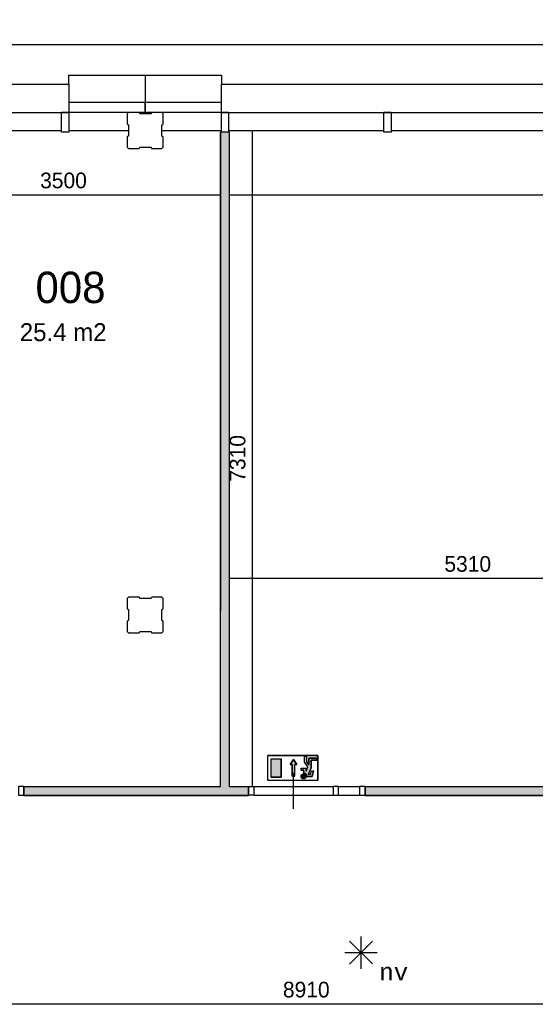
# Model space of a CAD drawing. Extents: x -1826 to 147704, y -44576 to 60962.
# Tile 14 of 75: x 96493 to 102238, y -15204 to -4232. Entities that reach past the tile are written whole.
import ezdxf
from ezdxf.enums import TextEntityAlignment as Align

# ---------------------------------------------------------------- set-up
doc = ezdxf.new("R2010")
doc.units = 0
doc.header["$MEASUREMENT"] = 0
doc.header["$PDMODE"] = 35
doc.header["$PDSIZE"] = -0.5
doc.layers.get('0').update_dxf_attribs({"linetype": 'CONTINUOUS'})
doc.layers.get('DEFPOINTS').update_dxf_attribs({"linetype": 'CONTINUOUS'})
for name, color, linetype in [('AA$1A---_ARCEER', 252, 'CONTINUOUS'), ('AL21----_BUITENWAND', 252, 'CONTINUOUS'), ('AL22----_BINNENWAND', 252, 'CONTINUOUS'), ('AL31----_BUITENKOZIJN', 252, 'CONTINUOUS'), ('AL32----_BINNENKOZIJN', 252, 'CONTINUOUS'), ('AM$1A---_MAATVOERING', 252, 'CONTINUOUS'), ('Betonpalen', 252, 'CONTINUOUS'), ('Brandweer', 252, 'CONTINUOUS'), ('brandweer NIEUW', 252, 'CONTINUOUS'), ('LAYER01', 252, 'CONTINUOUS'), ('M2', 252, 'CONTINUOUS')]:
    doc.layers.add(name, color=color, linetype=linetype)
doc.styles.add('B-01', font='b-gbp')
doc.styles.add('MONOTXT', font='MONOTXT')
doc.dimstyles.new('BBA_STAND', dxfattribs={"dimtxt": 175, "dimasz": 1, "dimexe": 1, "dimexo": 0.001, "dimgap": 75, "dimtad": 1, "dimdec": 0, "dimzin": 0, "dimdsep": 46, "dimtxsty": 'B-01', "dimblk": 'NONE', "dimblk1": 'PIJL1', "dimblk2": 'NONE', "dimcen": 1, "dimse1": 1, "dimse2": 1, "dimclrd": 256, "dimclre": 256, "dimclrt": 256, "dimadec": 4, "dimazin": 0, "dimtfac": 1, "dimtdec": 0, "dimtmove": 0, "dimatfit": 2, "dimldrblk": 'PIJL1', "dimfxl": 1, "dimtfillclr": 256, "dimtolj": 1, "dimtzin": 0, "dimarcsym": 0})

# ---------------------------------------------------------------- blocks, each defined once
blk = doc.blocks.new('*D35')
at = {"layer": 'AM$1A---_MAATVOERING', "lineweight": -2, "transparency": 16777216}
blk.add_line((81077, -4510), (108077, -4510), dxfattribs=at)
at = {"layer": 'DEFPOINTS', "color": 0, "transparency": 16777216}
for p in [(108077, -4510), (81077, -4852), (108077, -4852)]:
    blk.add_point(p, dxfattribs=at)
at = {"layer": 'AM$1A---_MAATVOERING', "transparency": 16777216, "insert": (94577, -4347), "char_height": 175, "attachment_point": 5, "style": 'B-01'}
blk.add_mtext('\\A1;27000', dxfattribs=at)
blk = doc.blocks.new('_None')
blk = doc.blocks.new('PIJL1')
at = {"color": 1, "linetype": 'ByBlock'}
blk.add_line((0, 83), (0, -83), dxfattribs=at)
blk.add_solid([(-100, 17), (-100, -17), (0, 0)], dxfattribs=at)
blk = doc.blocks.new('*D186')
at = {"layer": 'AM$1A---_MAATVOERING', "lineweight": -2, "transparency": 16777216}
blk.add_line((98731, -6187), (95231, -6187), dxfattribs=at)
at = {"layer": 'DEFPOINTS', "color": 0, "transparency": 16777216}
for p in [(95231, -5486), (98731, -5486), (95231, -6187)]:
    blk.add_point(p, dxfattribs=at)
at = {"layer": 'AM$1A---_MAATVOERING', "transparency": 16777216, "insert": (96981, -6025), "char_height": 175, "attachment_point": 5, "style": 'B-01'}
blk.add_mtext('\\A1;3500', dxfattribs=at)
blk = doc.blocks.new('*D189')
at = {"layer": 'AM$1A---_MAATVOERING', "lineweight": -2, "transparency": 16777216}
blk.add_line((104141, -10460), (98830, -10460), dxfattribs=at)
at = {"layer": 'DEFPOINTS', "color": 0, "transparency": 16777216}
for p in [(98830, -10460), (98830, -10474), (104141, -10816)]:
    blk.add_point(p, dxfattribs=at)
at = {"layer": 'AM$1A---_MAATVOERING', "transparency": 16777216, "insert": (101485, -10298), "char_height": 175, "attachment_point": 5, "style": 'B-01'}
blk.add_mtext('\\A1;5310', dxfattribs=at)
blk = doc.blocks.new('*D190')
at = {"layer": 'AM$1A---_MAATVOERING', "lineweight": -2, "transparency": 16777216}
blk.add_line((99083, -5466), (99083, -12776), dxfattribs=at)
at = {"layer": 'DEFPOINTS', "color": 0, "transparency": 16777216}
for p in [(98821, -5466), (98830, -12776), (99083, -12776)]:
    blk.add_point(p, dxfattribs=at)
at = {"layer": 'AM$1A---_MAATVOERING', "transparency": 16777216, "insert": (98921, -9121), "char_height": 175, "attachment_point": 5, "rotation": 90, "style": 'B-01'}
blk.add_mtext('\\A1;7310', dxfattribs=at)
blk = doc.blocks.new('*D191')
at = {"layer": 'AM$1A---_MAATVOERING', "lineweight": -2, "transparency": 16777216}
blk.add_line((108651, -6187), (98830, -6187), dxfattribs=at)
at = {"layer": 'DEFPOINTS', "color": 0, "transparency": 16777216}
for p in [(98830, -5711), (108651, -5711), (98830, -6187)]:
    blk.add_point(p, dxfattribs=at)
at = {"layer": 'AM$1A---_MAATVOERING', "transparency": 16777216, "insert": (103740, -6025), "char_height": 175, "attachment_point": 5, "style": 'B-01'}
blk.add_mtext('\\A1;9820', dxfattribs=at)
blk = doc.blocks.new('*D199')
at = {"layer": 'AM$1A---_MAATVOERING', "lineweight": -2, "transparency": 16777216}
blk.add_line((104141, -15204), (95231, -15204), dxfattribs=at)
at = {"layer": 'DEFPOINTS', "color": 0, "transparency": 16777216}
for p in [(95231, -13815), (104141, -14419), (95231, -15204)]:
    blk.add_point(p, dxfattribs=at)
at = {"layer": 'AM$1A---_MAATVOERING', "transparency": 16777216, "insert": (99686, -15042), "char_height": 175, "attachment_point": 5, "rotation": 360, "style": 'B-01'}
blk.add_mtext('\\A1;8910', dxfattribs=at)

msp = doc.modelspace()

# ---------------------------------------------------------------- hatches: boundary and pattern name
at = {"layer": 'AA$1A---_ARCEER'}
msp.add_hatch(color=256, dxfattribs=at).paths.add_polyline_path([(99040.1, -12874.7), (99040.1, -12774.7), (98828.6, -12774.7), (98828.6, -5484.5), (98730.1, -5484.5), (98730.1, -12774.7), (96540.1, -12774.7), (96540.1, -12874.7)])
h = msp.add_hatch(color=256, dxfattribs=at)
h.paths.add_polyline_path([(104140.7, -10816), (104140.7, -12776), (100340.7, -12776), (100340.7, -12876), (104240.7, -12876), (104240.7, -10916), (107490.7, -10916), (108490.7, -10916), (108490.7, -10816), (107490.7, -10816)])
h.paths.add_polyline_path([(104316.1, -13045.3), (104316.1, -12341.1), (104578.6, -12341.1), (104578.6, -13045.3)], flags=9)
at = {"layer": 'brandweer NIEUW'}
for points in [[(99295.2, -12470.1), (99295.2, -12673.6), (99406.2, -12673.6), (99406.2, -12470.1)], [(99557.9, -12532), (99581, -12532), (99544, -12476.5), (99507, -12532), (99530.1, -12532), (99530.1, -12661.4), (99557.9, -12661.4)], [(99739.1, -12572.8), (99739.1, -12484), (99803.8, -12484), (99803.8, -12460.9), (99716, -12460.9), (99716, -12534.8), (99688.2, -12499.2), (99688.2, -12437.7), (99665.1, -12437.7), (99665.1, -12507.1), (99705, -12558.4), (99683.6, -12605.4), (99683.6, -12571.8), (99628.1, -12571.8), (99628.1, -12595), (99660.5, -12595), (99660.5, -12628.1), (99662.4, -12628.8), (99665.4, -12629.5), (99669.5, -12630.9), (99672.4, -12632.2), (99675.5, -12634), (99678.2, -12636), (99681, -12638.4), (99682.8, -12640.3), (99685.5, -12643.5), (99687.7, -12647.2), (99689.3, -12650.7), (99690.3, -12653.4), (99691, -12656), (99691.5, -12658.5), (99692, -12664.3), (99753, -12664.3), (99768, -12604.2), (99744.2, -12604.2), (99734.9, -12641.2), (99708, -12641.2)], [(99683.3, -12668.4), (99683.6, -12665.7), (99683.6, -12665.6), (99683.4, -12661.1), (99683.4, -12660.9), (99682.9, -12658.4), (99682.9, -12658.2), (99681.6, -12654.1), (99681.6, -12654), (99680.1, -12650.8), (99680, -12650.6), (99677.4, -12646.8), (99674.1, -12643.4), (99674, -12643.3), (99670.9, -12641), (99670.8, -12640.9), (99667.6, -12639.2), (99667.5, -12639.1), (99663.4, -12637.6), (99663.3, -12637.6), (99657.3, -12636.6), (99657.3, -12636.6), (99650.6, -12637.1), (99650.5, -12637.1), (99646.3, -12638.3), (99646.2, -12638.3), (99641.9, -12640.4), (99641.7, -12640.4), (99639.1, -12642.3), (99638.9, -12642.3), (99634.7, -12646.4), (99634.6, -12646.5), (99631.7, -12650.7), (99631.6, -12650.9), (99630.1, -12654.1), (99630, -12654.4), (99628.5, -12659.8), (99628.5, -12660), (99628.1, -12663.3), (99628.1, -12663.6), (99628.3, -12667.5), (99628.3, -12667.8), (99629.6, -12673.3), (99629.7, -12673.5), (99631.5, -12677.6), (99631.6, -12677.8), (99633.8, -12681.2), (99634, -12681.4), (99636.9, -12684.6), (99637.1, -12684.7), (99639, -12686.4), (99639.2, -12686.5), (99641.7, -12688.2), (99641.9, -12688.3), (99643.8, -12689.3), (99643.9, -12689.4), (99647.9, -12690.9), (99648, -12690.9), (99654.1, -12692), (99654.2, -12692), (99661.5, -12691.5), (99661.6, -12691.5), (99667.1, -12689.7), (99667.3, -12689.6), (99671, -12687.5), (99671.1, -12687.5), (99674.8, -12684.6), (99674.9, -12684.5), (99677.1, -12682.1), (99677.2, -12682), (99679.9, -12678.2), (99679.9, -12678.1), (99682.2, -12673.1), (99682.2, -12672.9)]]:
    msp.add_hatch(color=256, dxfattribs=at).paths.add_polyline_path(points)

# ---------------------------------------------------------------- linework, layer by layer
at = {"layer": 'AL21----_BUITENWAND'}
for p, q in [((97040.7, -4852), (97890.7, -4852)), ((97890.7, -4852), (97890.7, -5152)), ((97890.7, -4852), (97890.7, -5152)), ((97890.7, -4852), (98740.7, -4852)), ((97040.7, -5152), (97890.7, -5152)), ((97890.7, -5266), (97890.7, -5152)), ((97890.7, -5152), (97890.7, -5266)), ((97890.7, -5152), (98740.7, -5152)), ((97890.7, -5266), (96960.7, -5266)), ((98820.7, -5266), (97890.7, -5266)), ((97040.7, -5466), (97705.8, -5466)), ((98075.8, -5466), (98740.7, -5466))]:
    msp.add_line(p, q, dxfattribs=at)
at = {"layer": 'AL22----_BINNENWAND'}
for p, q in [((98829.2, -5485.8), (98730.7, -5485.8)), ((98830.2, -12776), (98830.2, -5485.8)), ((96540.7, -12776), (96540.7, -12876)), ((100340.7, -12776), (100340.7, -12876))]:
    msp.add_line(p, q, dxfattribs=at)
for points in [[(98730.7, -5485.8), (98730.7, -10816)], [(98730.7, -12776), (98730.7, -5485.8)], [(96540.7, -12776), (98730.7, -12776)], [(98830.2, -12776), (99040.7, -12776)], [(99040.7, -12776), (99040.7, -12876)], [(99040.7, -12776), (99040.7, -12876)], [(100340.7, -12776), (104140.7, -12776)], [(100340.7, -12776), (104140.7, -12776)], [(96540.7, -12876), (99040.7, -12876)], [(99040.7, -12876), (96540.7, -12876)], [(100340.7, -12876), (104140.7, -12876)], [(104240.7, -12876), (100340.7, -12876)]]:
    msp.add_lwpolyline(points, dxfattribs=at)
at = {"layer": 'AL31----_BUITENKOZIJN'}
for p, q in [((97040.7, -4952), (97040.7, -4852)), ((98740.7, -4852), (98740.7, -4952)), ((93340.7, -4952), (97040.7, -4952)), ((97040.7, -4952), (97040.7, -5266)), ((98740.7, -4952), (102440.7, -4952)), ((98740.7, -5266), (98740.7, -4952)), ((95230.7, -5266), (96960.7, -5266)), ((96960.7, -5266), (97040.7, -5266)), ((96960.7, -5486), (96960.7, -5266)), ((97040.7, -5266), (97040.7, -5486)), ((98740.7, -5266), (98820.7, -5266)), ((98740.7, -5486), (98740.7, -5266)), ((98820.7, -5266), (100550.7, -5266)), ((98820.7, -5266), (98820.7, -5486)), ((100550.7, -5266), (100630.7, -5266)), ((100550.7, -5486), (100550.7, -5266)), ((100630.7, -5266), (100550.7, -5266)), ((100630.7, -5266), (100630.7, -5486)), ((100630.7, -5266), (102360.7, -5266)), ((95230.7, -5466), (96960.7, -5466)), ((97040.7, -5486), (96960.7, -5486)), ((98820.7, -5486), (98740.7, -5486)), ((98820.7, -5466), (100550.7, -5466)), ((100630.7, -5486), (100550.7, -5486)), ((100630.7, -5466), (102360.7, -5466))]:
    msp.add_line(p, q, dxfattribs=at)
at = {"layer": 'AL32----_BINNENKOZIJN'}
for points in [[(99543.2, -13026), (99543.2, -12826), (99543.2, -12626)], [(99100.4, -12776), (99985.7, -12776)], [(100045.4, -12776), (100280.9, -12776)], [(99100.4, -12875.7), (99985.7, -12875.7)], [(100045.4, -12875.7), (100280.9, -12875.7)]]:
    msp.add_lwpolyline(points, dxfattribs=at)
for points in [[(96540.7, -12776), (96480.9, -12776), (96480.9, -12875.7), (96540.7, -12875.7)], [(99040.7, -12776), (99100.4, -12776), (99100.4, -12875.7), (99040.7, -12875.7)], [(100045.4, -12776), (99985.7, -12776), (99985.7, -12875.7), (100045.4, -12875.7)], [(100340.7, -12776), (100280.9, -12776), (100280.9, -12875.7), (100340.7, -12875.7)]]:
    msp.add_lwpolyline(points, close=True, dxfattribs=at)
at = {"layer": 'Betonpalen'}
for points in [[(97705.8, -5267), (97690.8, -5282), (97690.8, -5397), (97705.8, -5405), (97705.8, -5530), (97690.8, -5535), (97690.8, -5652), (97705.8, -5667), (97824.8, -5667), (97832.8, -5652), (97957.8, -5652), (97962.8, -5667), (98075.8, -5667), (98090.8, -5652), (98090.8, -5537), (98075.8, -5529), (98075.8, -5404), (98090.8, -5399), (98090.8, -5282), (98075.8, -5267), (97964.8, -5267), (97956.8, -5282), (97831.8, -5282), (97826.8, -5267), (97705.8, -5267)], [(97706.3, -10666.2), (97691.3, -10681.2), (97691.3, -10796.2), (97706.3, -10804.2), (97706.3, -10929.2), (97691.3, -10934.2), (97691.3, -11051.2), (97706.3, -11066.2), (97825.3, -11066.2), (97833.3, -11051.2), (97958.3, -11051.2), (97963.3, -11066.2), (98076.3, -11066.2), (98091.3, -11051.2), (98091.3, -10936.2), (98076.3, -10928.2), (98076.3, -10803.2), (98091.3, -10798.2), (98091.3, -10681.2), (98076.3, -10666.2), (97965.3, -10666.2), (97957.3, -10681.2), (97832.3, -10681.2), (97827.3, -10666.2), (97706.3, -10666.2)]]:
    msp.add_lwpolyline(points, dxfattribs=at)
at = {"layer": 'Brandweer'}
for p, q in [((100295, -14447.6, 2600), (100295, -14807.5, 2600)), ((100167.8, -14500.3, 2600), (100422.2, -14754.8, 2600)), ((100167.8, -14756, 2600), (100423.5, -14500.3, 2600)), ((100114.2, -14628.4, 2600), (100475.8, -14628.4, 2600))]:
    msp.add_line(p, q, dxfattribs=at)
at = {"layer": 'brandweer NIEUW'}
for p, q in [((99813.1, -12433.1), (99258.2, -12433.1)), ((99258.2, -12710.6), (99258.2, -12433.1)), ((99295.2, -12673.6), (99295.2, -12470.1)), ((99295.2, -12470.1), (99406.2, -12470.1)), ((99406.2, -12673.6), (99406.2, -12470.1)), ((99507, -12532), (99544, -12476.5)), ((99544, -12476.5), (99581, -12532)), ((99665.1, -12507.1), (99665.1, -12437.7)), ((99665.1, -12437.7), (99688.2, -12437.7)), ((99705.1, -12558.5), (99665.1, -12507.1)), ((99688.2, -12437.7), (99688.2, -12499.2)), ((99716, -12534.8), (99688.2, -12499.2)), ((99803.8, -12460.9), (99716, -12460.9)), ((99716, -12460.9), (99716, -12534.8)), ((99739.1, -12572.8), (99739.1, -12484)), ((99739.1, -12484), (99803.8, -12484)), ((99803.8, -12484), (99803.8, -12460.9)), ((99813.1, -12710.6), (99813.1, -12433.1)), ((99530.1, -12532), (99507, -12532)), ((99530.1, -12661.4), (99530.1, -12532)), ((99581, -12532), (99557.9, -12532)), ((99557.9, -12661.4), (99557.9, -12532)), ((99628.1, -12571.8), (99628.1, -12595)), ((99628.1, -12571.8), (99683.6, -12571.8)), ((99628.1, -12595), (99660.5, -12595)), ((99660.5, -12628.5), (99660.5, -12595)), ((99683.6, -12605.4), (99705, -12558.4)), ((99683.6, -12605.4), (99683.6, -12571.8)), ((99708, -12641.2), (99739.1, -12572.8)), ((99734.9, -12641.2), (99744.2, -12604.2)), ((99744.2, -12604.2), (99768, -12604.2)), ((99753, -12664.3), (99768, -12604.2)), ((99813.1, -12710.6), (99258.2, -12710.6)), ((99295.2, -12673.6), (99406.2, -12673.6)), ((99692, -12664.3), (99753, -12664.3)), ((99734.9, -12641.2), (99708, -12641.2))]:
    msp.add_line(p, q, dxfattribs=at)
for points in [[(99813.1, -12433.1), (99813.1, -12710.6), (99258.2, -12710.6), (99258.2, -12433.1), (99813.1, -12433.1)], [(99406.2, -12470.1), (99406.2, -12673.6), (99295.2, -12673.6), (99295.2, -12470.1), (99406.2, -12470.1)], [(99530.1, -12661.4), (99557.9, -12661.4), (99557.9, -12532), (99581, -12532), (99544, -12476.5), (99507, -12532), (99530.1, -12532), (99530.1, -12661.4)], [(99803.8, -12460.9), (99803.8, -12484), (99739.1, -12484), (99739.1, -12572.8), (99708, -12641.2), (99734.9, -12641.2), (99744.2, -12604.2), (99768, -12604.2), (99753, -12664.3), (99692, -12664.3), (99691.5, -12658.5), (99691, -12656), (99690.3, -12653.4), (99689.3, -12650.7), (99687.7, -12647.2), (99686, -12644.5), (99684.7, -12642.6), (99682.8, -12640.3), (99681, -12638.4), (99678.2, -12636), (99675.5, -12634), (99672.4, -12632.2), (99669.5, -12630.9), (99665.4, -12629.5), (99662.4, -12628.8), (99660.5, -12628.1), (99660.5, -12595), (99628.1, -12595), (99628.1, -12571.8), (99683.6, -12571.8), (99683.6, -12605.4), (99705, -12558.4), (99665.1, -12507.1), (99665.1, -12437.7), (99688.2, -12437.7), (99688.2, -12499.2), (99716, -12534.8), (99716, -12460.9), (99803.8, -12460.9)], [(99636.2, -12683.9), (99635.3, -12682.9), (99634.4, -12681.9), (99633.6, -12680.8), (99632.8, -12679.7), (99632.1, -12678.6), (99631.4, -12677.4), (99630.8, -12676.2), (99630.2, -12674.9), (99629.7, -12673.7), (99629.3, -12672.4), (99628.9, -12671.1), (99628.6, -12669.7), (99628.4, -12668.4), (99628.3, -12667), (99628.1, -12665.7), (99628.1, -12664.3), (99628.1, -12663), (99628.3, -12661.6), (99628.4, -12660.2), (99628.6, -12658.9), (99628.9, -12657.6), (99629.3, -12656.3), (99629.7, -12655), (99630.2, -12653.7), (99630.8, -12652.5), (99631.4, -12651.2), (99632.1, -12650.1), (99632.8, -12648.9), (99633.6, -12647.8), (99634.4, -12646.7), (99635.3, -12645.7), (99636.2, -12644.7), (99637.2, -12643.8), (99638.3, -12642.9), (99639.3, -12642), (99640.4, -12641.3), (99641.6, -12640.5), (99642.8, -12639.9), (99644, -12639.2), (99645.2, -12638.7), (99646.5, -12638.2), (99647.8, -12637.8), (99649.1, -12637.4), (99650.4, -12637.1), (99651.8, -12636.9), (99653.1, -12636.7), (99654.5, -12636.6), (99655.9, -12636.6), (99657.2, -12636.6), (99658.6, -12636.7), (99659.9, -12636.9), (99661.3, -12637.1), (99662.6, -12637.4), (99663.9, -12637.8), (99665.2, -12638.2), (99666.5, -12638.7), (99667.7, -12639.2), (99668.9, -12639.9), (99670.1, -12640.5), (99671.3, -12641.3), (99672.4, -12642), (99673.5, -12642.9), (99674.5, -12643.8), (99675.5, -12644.7), (99676.4, -12645.7), (99677.3, -12646.7), (99678.1, -12647.8), (99678.9, -12648.9), (99679.7, -12650.1), (99680.3, -12651.2), (99680.9, -12652.5), (99681.5, -12653.7), (99682, -12655), (99682.4, -12656.3), (99682.8, -12657.6), (99683.1, -12658.9), (99683.3, -12660.2), (99683.5, -12661.6), (99683.6, -12663), (99683.6, -12664.3), (99683.6, -12665.7), (99683.5, -12667), (99683.3, -12668.4), (99683.1, -12669.7), (99682.8, -12671.1), (99682.4, -12672.4), (99682, -12673.7), (99681.5, -12674.9), (99680.9, -12676.2), (99680.3, -12677.4), (99679.7, -12678.6), (99678.9, -12679.7), (99678.1, -12680.8), (99677.3, -12681.9), (99676.4, -12682.9), (99675.5, -12683.9), (99674.5, -12684.9), (99673.5, -12685.8), (99672.4, -12686.6), (99671.3, -12687.4), (99670.1, -12688.1), (99668.9, -12688.8), (99667.7, -12689.4), (99666.5, -12690), (99665.2, -12690.4), (99663.9, -12690.9), (99662.6, -12691.2), (99661.3, -12691.5), (99659.9, -12691.8), (99658.6, -12691.9), (99657.2, -12692), (99655.9, -12692.1), (99654.5, -12692), (99653.1, -12691.9), (99651.8, -12691.8), (99650.4, -12691.5), (99649.1, -12691.2), (99647.8, -12690.9), (99646.5, -12690.4), (99645.2, -12690), (99644, -12689.4), (99642.8, -12688.8), (99641.6, -12688.1), (99640.4, -12687.4), (99639.3, -12686.6), (99638.3, -12685.8), (99637.2, -12684.9), (99636.2, -12683.9)], [(99683.3, -12668.4), (99682.2, -12673), (99679.9, -12678.2), (99677.2, -12682.1), (99674.8, -12684.6), (99671.1, -12687.5), (99667.2, -12689.6), (99661.5, -12691.5), (99654.2, -12692), (99648, -12690.9), (99643.9, -12689.3), (99641.8, -12688.2), (99639.1, -12686.5), (99637, -12684.7), (99633.9, -12681.3), (99631.6, -12677.7), (99629.6, -12673.4), (99628.3, -12667.7), (99628.1, -12663.5), (99628.5, -12659.9), (99630, -12654.3), (99631.6, -12650.8), (99634.6, -12646.5), (99639, -12642.3), (99641.8, -12640.4), (99646.2, -12638.3), (99650.5, -12637.1), (99657.3, -12636.6), (99663.3, -12637.6), (99667.6, -12639.2), (99670.9, -12641), (99674, -12643.4), (99677.4, -12646.8), (99680, -12650.7), (99681.6, -12654), (99682.9, -12658.2), (99683.4, -12661), (99683.6, -12665.6), (99683.3, -12668.4)], [(99692, -12664.3), (99692, -12663.9), (99692, -12663.5), (99692, -12663.1), (99691.9, -12662.7), (99691.9, -12662.3), (99691.9, -12661.9), (99691.9, -12661.5), (99691.8, -12661.1), (99691.8, -12660.7), (99691.7, -12660.3), (99691.7, -12659.9), (99691.6, -12659.5), (99691.6, -12659), (99691.5, -12658.6), (99691.5, -12658.2), (99691.4, -12657.8), (99691.3, -12657.4), (99691.2, -12657), (99691.2, -12656.6), (99691.1, -12656.3), (99691, -12655.9), (99690.9, -12655.5), (99690.8, -12655.1), (99690.7, -12654.7), (99690.5, -12654.3), (99690.4, -12653.9), (99690.3, -12653.5), (99690.2, -12653.1), (99690.1, -12652.7), (99689.9, -12652.3), (99689.8, -12652), (99689.7, -12651.6), (99689.5, -12651.2), (99689.4, -12650.8), (99689.2, -12650.4), (99689, -12650.1), (99688.9, -12649.7), (99688.7, -12649.3), (99688.5, -12649), (99688.4, -12648.6), (99688.2, -12648.2), (99688, -12647.9), (99687.8, -12647.5), (99687.6, -12647.1), (99687.4, -12646.8), (99687.2, -12646.4), (99687, -12646.1), (99686.8, -12645.7), (99686.6, -12645.4), (99686.4, -12645), (99686.2, -12644.7), (99686, -12644.3), (99685.7, -12644), (99685.5, -12643.7), (99685.3, -12643.3), (99685, -12643), (99684.8, -12642.7), (99684.5, -12642.4), (99684.3, -12642), (99684, -12641.7), (99683.8, -12641.4), (99683.5, -12641.1), (99683.2, -12640.8), (99683, -12640.5), (99682.7, -12640.2), (99682.4, -12639.9), (99682.2, -12639.6), (99681.9, -12639.3), (99681.6, -12639), (99681.3, -12638.7), (99681, -12638.4), (99680.7, -12638.1), (99680.4, -12637.8), (99680.1, -12637.6), (99679.8, -12637.3), (99679.5, -12637), (99679.2, -12636.8), (99678.9, -12636.5), (99678.6, -12636.2), (99678.3, -12636), (99677.9, -12635.7), (99677.6, -12635.5), (99677.3, -12635.3), (99677, -12635), (99676.6, -12634.8), (99676.3, -12634.5), (99676, -12634.3), (99675.6, -12634.1), (99675.3, -12633.9), (99674.9, -12633.7), (99674.6, -12633.4), (99674.2, -12633.2), (99673.9, -12633), (99673.5, -12632.8), (99673.2, -12632.6), (99672.8, -12632.4), (99672.5, -12632.2), (99672.1, -12632.1), (99671.7, -12631.9), (99671.4, -12631.7), (99671, -12631.5), (99670.6, -12631.4), (99670.3, -12631.2), (99669.9, -12631), (99669.5, -12630.9), (99669.1, -12630.7), (99668.8, -12630.6), (99668.4, -12630.4), (99668, -12630.3), (99667.6, -12630.2), (99667.2, -12630), (99666.8, -12629.9), (99666.4, -12629.8), (99666.1, -12629.7), (99665.7, -12629.6), (99665.3, -12629.5), (99664.9, -12629.3), (99664.5, -12629.2), (99664.1, -12629.2), (99663.7, -12629.1), (99663.3, -12629), (99662.9, -12628.9), (99662.5, -12628.8), (99662.1, -12628.7), (99661.7, -12628.7), (99661.3, -12628.6), (99660.9, -12628.6), (99660.5, -12628.5)]]:
    msp.add_lwpolyline(points, dxfattribs=at)
msp.add_lwpolyline([(99692, -12664.3), (99691.4, -12657.6), (99687.9, -12647.7), (99684.4, -12642.2), (99680.9, -12638.3), (99674.8, -12633.5), (99668.4, -12630.4), (99663.5, -12629), (99660.5, -12628.1), (99660.5, -12595), (99628.1, -12595), (99628.1, -12571.8), (99683.6, -12571.8), (99683.6, -12605.4), (99705, -12558.4), (99665.1, -12507.1), (99665.1, -12437.7), (99688.2, -12437.7), (99688.2, -12499.2), (99716, -12534.8), (99716, -12460.9), (99803.8, -12460.9), (99803.8, -12484), (99739.1, -12484), (99739.1, -12572.8), (99708, -12641.2), (99734.9, -12641.2), (99744.2, -12604.2), (99768, -12604.2), (99753, -12664.3)], close=True, dxfattribs=at)

# ---------------------------------------------------------------- texts
at = {"layer": 'Brandweer', "style": 'MONOTXT'}
msp.add_text('nv', height=185.94, rotation=360, dxfattribs=at).set_placement((100660.6, -14843.9, 2600), align=Align.MIDDLE)
at = {"layer": 'LAYER01', "style": 'B-01'}
msp.add_text('008', height=350, rotation=0, dxfattribs=at).set_placement((96668.7, -7390.5))
at = {"layer": 'M2', "insert": (96494.3, -7614.5), "char_height": 200, "width": 1805, "attachment_point": 1, "rotation": 360, "style": 'B-01'}
msp.add_mtext('25.4 m2', dxfattribs=at)

# ---------------------------------------------------------------- dimensions: what is measured, and where the dimension line sits
at = {"layer": 'AM$1A---_MAATVOERING'}
for base, p1, p2, angle, picture, middle in [((108076.7, -4509.7), (81076.7, -4852.1), (108076.7, -4852.1), 360, '*D35', (94576.7, -4347.2)), ((95230.7, -6187.5), (98730.7, -5485.8), (95230.7, -5485.7), 360, '*D186', (96980.7, -6025)), ((99083.3, -12776), (98820.7, -5466), (98830.2, -12776), 270, '*D190', (98920.8, -9121)), ((98830.2289, -6187.4634), (108650.6628, -5710.7136), (98830.2289, -5710.7135), 360, '*D191', (103740.4458, -6024.9634))]:
    dim = msp.add_linear_dim(base=base, p1=p1, p2=p2, angle=angle, dimstyle='BBA_STAND', dxfattribs=at)
    dim.commit()
    dim.dimension.update_dxf_attribs({"geometry": picture, "text_midpoint": middle})
for base, p1, p2, angle, picture, middle in [((98830.2289, -10460.4634), (104140.6627, -10815.9636), (98830.2289, -10474.4634), 360, '*D189', (101485.4458, -10297.9634)), ((95230.7, -15204.5), (104140.7, -14419.5), (95230.7, -13815), 180, '*D199', (99685.7, -15042))]:
    dim = msp.add_linear_dim(base=base, p1=p1, p2=p2, angle=angle, dimstyle='BBA_STAND', override={"dimtmove": 1}, dxfattribs=at)
    dim.commit()
    dim.dimension.update_dxf_attribs({"geometry": picture, "text_midpoint": middle})

doc.saveas('drawing.dxf')
